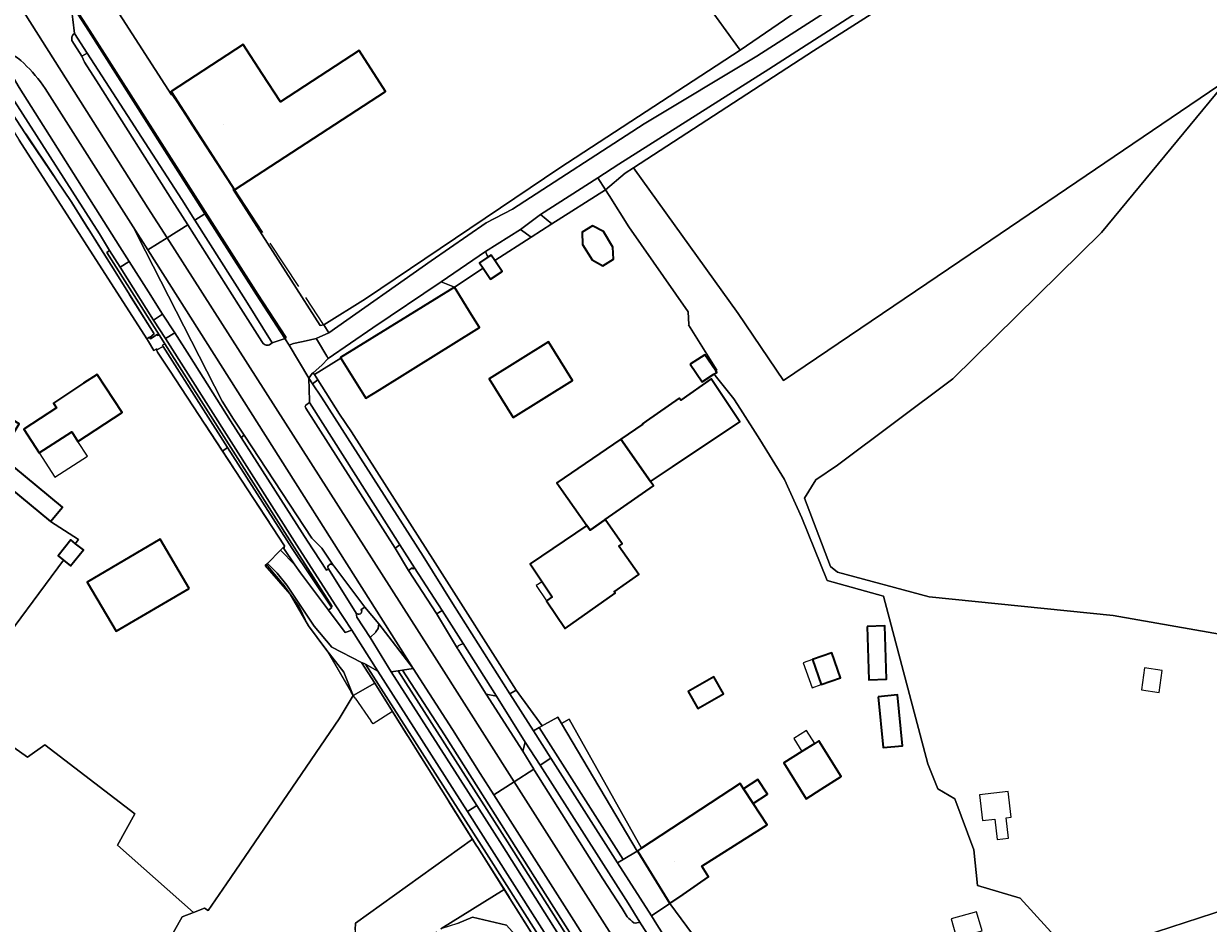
# Model space of a CAD drawing. Header units: metres. Extents: x 200176 to 205485, y 394066 to 399855.
# Tile 146 of 230: x 203543 to 203726, y 397329 to 397467. Entities that reach past the tile are written whole.
import ezdxf
from ezdxf.enums import TextEntityAlignment as Align

# ---------------------------------------------------------------- set-up
doc = ezdxf.new("R2010")
doc.units = ezdxf.units.M
doc.linetypes.add('IE-TERREINAFSCHEIDING', pattern=[10, 8, -2])
for name, color, linetype, lineweight in [('B-WE-GR-BOS_GEMENGD-GV', 40, 'Continuous', 13), ('B-WE-GR-BOS_LOOF-GV', 40, 'Continuous', 13), ('B-WE-GR-BOUWLAND-GV', 80, 'Continuous', 13), ('B-WE-GR-GRAS-GV', 60, 'Continuous', 13), ('B-WE-GR-GROENVOORZIENING-GV', 80, 'Continuous', 18), ('B-WE-IE-TERREINAFSCHEIDING-G', 210, 'IE-TERREINAFSCHEIDING', 18), ('B-WE-IE-TERREINAFSCHEIDING_KUNSTMATIG_HEKWERK-G', 20, 'IE-TERREINAFSCHEIDING-KUNSTMATIG', 18), ('B-WE-OG-BEBOUWING-GV', 7, 'Continuous', 35), ('B-WE-OG-BEBOUWING-T18', 10, 'Continuous', 18), ('B-WE-OG-BEBOUWING_LUIFEL-GV', 7, 'Continuous', 18), ('B-WE-OG-TERREIN_CULTUURSCHEIDING-GV', 7, 'Continuous', 18), ('B-WE-OG-TERREIN_ERF-GV', 7, 'Continuous', 18), ('B-WE-OG-TOPOGRAFIE-T18', 10, 'Continuous', 18), ('B-WE-OG-WEG-GV', 7, 'Continuous', 18), ('B-WE-VH-ONVERHARD-GV', 252, 'Continuous', 18), ('B-WE-VH-VERHARDING_ASFALT-GV', 252, 'Continuous', 18), ('B-WE-VH-VERHARDING_BETON-GV', 252, 'Continuous', 18), ('B-WE-VH-VERHARDING_BETONSTRAATSTEEN-GV', 252, 'Continuous', 18), ('B-WE-VH-VERHARDING_FUNDERING_ZAND-GV', 7, 'Continuous', 18), ('B-WE-VH-VERHARDING_GRASBETONSTEEN-GV', 70, 'Continuous', 18), ('B-WE-VH-VERHARDING_TEGEL-GV', 252, 'Continuous', 18)]:
    doc.layers.add(name, color=color, linetype=linetype, lineweight=lineweight)
doc.styles.add('NLCS-ISO-M20-T18', font='NLCS-ISO.ttf', dxfattribs={"height": 0.036})
doc.linetypes.add('IE-TERREINAFSCHEIDING-KUNSTMATIG', pattern='A,4,[82,NLCS.shx,S=0.75,R=90,X=0,Y=0],4,-2', length=10)

msp = doc.modelspace()

# ---------------------------------------------------------------- linework, layer by layer
at = {"layer": 'B-WE-GR-BOS_GEMENGD-GV', "flags": 128}
msp.add_lwpolyline([(203728.584, 397458.94), (203709.087, 397435.307), (203686.219, 397412.777), (203668.435, 397399.474), (203665.128, 397397.241), (203663.338, 397394.413), (203667.386, 397383.882), (203668.439, 397382.982), (203682.579, 397379.194), (203710.889, 397376.314), (203732.248, 397372.552)], dxfattribs=at)
at = {"layer": 'B-WE-GR-BOS_LOOF-GV', "flags": 128}
msp.add_lwpolyline([(203594.152, 397327.889), (203594.197, 397328.935), (203612.23, 397341.875), (203599.894, 397361.511), (203597.165, 397365.863), (203593.874, 397363.978), (203591.689, 397360.392), (203574.322, 397334.997), (203571.506, 397330.879), (203570.956, 397331.221), (203569.243, 397330.553), (203567.53, 397329.884), (203550.045, 397298.764)], dxfattribs=at)
at = {"layer": 'B-WE-GR-BOUWLAND-GV', "flags": 128}
msp.add_lwpolyline([(203603.1, 397536.433), (203608.971, 397528.275), (203613.099, 397522.315), (203647.64, 397471.457), (203653.465, 397463.439), (203676.685, 397479.382), (203759.973, 397533.686), (203773.262, 397542.124), (203759.809, 397562.359), (203759.692, 397562.536), (203807.654, 397594.423), (203848.103, 397621.315), (203837.917, 397637.223), (203820.418, 397663.297)], dxfattribs=at)
msp.add_lwpolyline([(203637, 397445.29), (203653.125, 397422.836), (203660.146, 397412.498), (203690.605, 397433.184), (203728.584, 397458.94), (203798.501, 397506.952), (203795.729, 397511.471), (203788.14, 397522.834), (203783.785, 397528.815), (203781.064, 397531.126), (203776.656, 397533.006), (203773.395, 397532.403), (203768.856, 397529.975), (203722.391, 397500.028), (203664.744, 397463.329)], close=True, dxfattribs=at)
at = {"layer": 'B-WE-GR-GRAS-GV', "flags": 128}
for points in [[(203732.248, 397372.552), (203710.889, 397376.314), (203682.579, 397379.194), (203668.439, 397382.982), (203667.386, 397383.882), (203663.338, 397394.413), (203665.128, 397397.241), (203668.435, 397399.474), (203686.219, 397412.777), (203709.087, 397435.307), (203728.584, 397458.94), (203690.605, 397433.184), (203660.146, 397412.498), (203653.125, 397422.836), (203637, 397445.29), (203635.764, 397444.487), (203632.726, 397441.876), (203633.255, 397441.043), (203636.284, 397436.191), (203645.427, 397423.105), (203645.527, 397421.132), (203645.514, 397421.086), (203649.864, 397414.107), (203649.686, 397413.997), (203649.835, 397413.776), (203649.402, 397413.494), (203649.588, 397413.268), (203652.485, 397409.681), (203653.511, 397408.082), (203656.488, 397403.443), (203660.272, 397397.261), (203662.964, 397391.356), (203666.867, 397381.708), (203675.524, 397379.267), (203682.36, 397353.445), (203683.87, 397349.591), (203686.521, 397348.046), (203689.423, 397340.19), (203690, 397334.725), (203696.595, 397332.747), (203705.009, 397323.532)], [(203550.045, 397298.764), (203567.53, 397329.884), (203569.243, 397330.553), (203557.569, 397340.944), (203560.255, 397345.771), (203546.369, 397356.407), (203543.702, 397354.464), (203532.636, 397362.268)], [(203750.693, 397338.371), (203717.548, 397327.592), (203705.009, 397323.532), (203692.309, 397322.143), (203692.276, 397317.844), (203703.355, 397300.877), (203716.551, 397280.604), (203729.517, 397285.372)], [(203717.548, 397327.592), (203750.693, 397338.371)], [(203667.712, 397253.708), (203617.113, 397334.113), (203607.355, 397328.019)], [(203609.927, 397328.872), (203612.209, 397329.839), (203617.441, 397328.613)]]:
    msp.add_lwpolyline(points, dxfattribs=at)
for points in [[(203512.321, 397404.488), (203506.683, 397405.329), (203496.604, 397378.545), (203517.206, 397365.847), (203521.002, 397370.905), (203529, 397365.03), (203534.428, 397372.418), (203537.943, 397369.658), (203549.223, 397384.857), (203548.4, 397385.515), (203550.362, 397387.965), (203551.095, 397387.379), (203551.221, 397387.549), (203551.535, 397388.011), (203547.261, 397390.79), (203536.487, 397399.663), (203534.991, 397401.169), (203520.508, 397403.17), (203513.238, 397404.238), (203512.821, 397404.297)], [(203617.113, 397334.113), (203613.652, 397339.613), (203613.043, 397340.58), (203612.81, 397340.952), (203612.23, 397341.875), (203594.197, 397328.935), (203594.152, 397327.889), (203593.863, 397321.16), (203598.354, 397322.632), (203606.753, 397327.593), (203603.966, 397322.898), (203604.354, 397318.547), (203606.398, 397314.42), (203610.737, 397312.286), (203615.234, 397312.286), (203619.771, 397315.228), (203621.533, 397319.409), (203620.961, 397324.721), (203617.441, 397328.613), (203612.209, 397329.839), (203609.927, 397328.872), (203607.355, 397328.019)]]:
    msp.add_lwpolyline(points, close=True, dxfattribs=at)
at = {"layer": 'B-WE-GR-GROENVOORZIENING-GV', "flags": 128}
msp.add_lwpolyline([(203590.779, 397384.077), (203589.032, 397386.696), (203587.466, 397388.246), (203577.045, 397404.085), (203576.595, 397403.748), (203586.808, 397387.787), (203589.735, 397383.323), (203590.034, 397383.522)], dxfattribs=at)
at = {"layer": 'B-WE-GR-GROENVOORZIENING-GV'}
msp.add_lwpolyline([(203590.034, 397383.522, -0.9121609), (203590.779, 397384.077)], format="xyb", dxfattribs=at)
at = {"layer": 'B-WE-GR-GROENVOORZIENING-GV', "flags": 128}
for points in [[(203671.832, 397251.224), (203663.406, 397264.4), (203654.665, 397278.069), (203615.233, 397340.204), (203611.46, 397346.11), (203597.635, 397367.75), (203595.758, 397368.83), (203614.389, 397339.667), (203653.822, 397277.532), (203662.564, 397263.861), (203671.026, 397250.629)], [(203673.983, 397252.809), (203665.648, 397265.843), (203664.047, 397268.349), (203641.945, 397303.231), (203631.42, 397319.62), (203617.619, 397341.445), (203600.799, 397367.81), (203599.714, 397367.652), (203612.879, 397347.016), (203616.775, 397340.909), (203630.577, 397319.083), (203641.102, 397302.693), (203663.203, 397267.812), (203664.806, 397265.304), (203673.176, 397252.215)]]:
    msp.add_lwpolyline(points, close=True, dxfattribs=at)
at = {"layer": 'B-WE-IE-TERREINAFSCHEIDING-G', "flags": 128}
for points in [[(203537.896, 397458.837), (203550.405, 397440.107)], [(203575.504, 397442.015), (203589.257, 397421.167)], [(203562.522, 397419.133), (203563.205, 397419.715), (203556.563, 397430.313), (203550.405, 397440.107)], [(203563.742, 397416.905), (203565.561, 397414.127)], [(203565.561, 397414.127), (203581.443, 397389.863)], [(203581.443, 397389.863), (203583.275, 397387.065)], [(203582.863, 397381.382), (203580.479, 397384.254)], [(203583.01, 397381.175), (203582.863, 397381.382)], [(203583.01, 397381.175), (203585.469, 397377.71)], [(203585.616, 397377.503), (203585.469, 397377.71)], [(203586.979, 397374.691), (203585.616, 397377.503)], [(203589.896, 397370.792), (203589.644, 397371.225)], [(203589.896, 397370.792), (203593.537, 397364.523)], [(203593.789, 397364.09), (203593.537, 397364.523)], [(203594.136, 397363.593), (203593.789, 397364.09)], [(203594.136, 397363.593), (203596.566, 397360.106)], [(203599.894, 397361.511), (203596.913, 397359.609)], [(203612.81, 397340.952), (203599.894, 397361.511)], [(203596.913, 397359.609), (203596.566, 397360.106)], [(203613.652, 397339.613), (203613.043, 397340.58), (203612.81, 397340.952)], [(203613.652, 397339.613), (203667.712, 397253.708)]]:
    msp.add_lwpolyline(points, dxfattribs=at)
at = {"layer": 'B-WE-IE-TERREINAFSCHEIDING_KUNSTMATIG_HEKWERK-G', "flags": 128}
for points in [[(203653.465, 397463.439), (203625.685, 397445.307), (203595.737, 397425.126), (203589.317, 397421.075)], [(203587.881, 397413.435), (203591.959, 397415.958)], [(203587.832, 397413.512), (203587.881, 397413.435)], [(203587.881, 397413.435), (203588.409, 397412.604)], [(203588.409, 397412.604), (203591.759, 397407.33)], [(203591.759, 397407.33), (203593.609, 397404.587)], [(203593.609, 397404.587), (203606.474, 397384.452), (203618.956, 397364.805)]]:
    msp.add_lwpolyline(points, dxfattribs=at)
at = {"layer": 'B-WE-OG-BEBOUWING-GV', "flags": 128}
for points in [[(203579.844, 397459.789), (203576.916, 397464.277), (203565.826, 397457.043), (203575.587, 397441.903), (203598.852, 397457.054), (203594.752, 397463.339), (203582.668, 397455.459)], [(203633.862, 397433.079), (203632.384, 397435.462), (203630.725, 397436.352), (203629.124, 397435.36), (203629.184, 397433.477), (203630.662, 397431.094), (203632.321, 397430.205), (203633.922, 397431.197)], [(203613.861, 397429.81), (203615.001, 397428.112), (203616.799, 397429.318), (203615.674, 397430.995), (203615.105, 397431.842), (203614.607, 397431.508), (203613.307, 397430.635)], [(203591.959, 397415.958), (203595.785, 397409.789), (203597.909, 397411.106), (203607.051, 397416.775), (203608.937, 397417.945), (203613.318, 397420.662), (203612.086, 397422.652), (203609.455, 397426.904), (203591.906, 397416.043)], [(203618.508, 397406.827), (203627.621, 397412.497), (203623.91, 397418.463), (203614.797, 397412.793)], [(203645.776, 397415.016), (203647.586, 397412.316), (203649.402, 397413.494), (203649.835, 397413.776), (203649.686, 397413.997), (203648.025, 397416.476)], [(203552.331, 397412.085), (203547.694, 397409.046), (203548.162, 397408.323), (203543.139, 397405.038), (203545.507, 397401.383), (203550.509, 397404.624), (203551.448, 397403.144), (203558.256, 397407.606), (203554.422, 397413.456)], [(203643.029, 397399.201), (203653.414, 397406.158), (203648.994, 397412.788), (203644.296, 397409.496), (203644.069, 397409.82), (203638.972, 397406.249), (203638.409, 397405.849), (203638.446, 397405.796), (203635.08, 397403.488), (203639.66, 397396.953)], [(203536.296, 397402.624), (203534.991, 397401.169), (203536.487, 397399.663), (203547.261, 397390.79), (203549.103, 397393.019), (203539.489, 397400.962), (203542.431, 397405.862), (203539.35, 397407.711)], [(203629.846, 397390.161), (203630.346, 397389.447), (203632.611, 397391.034), (203632.679, 397391.081), (203640.121, 397396.295), (203639.66, 397396.953), (203635.08, 397403.488), (203625.227, 397396.73), (203625.952, 397395.719)], [(203632.611, 397391.034), (203630.346, 397389.447), (203629.846, 397390.161), (203621.099, 397384.282), (203622.943, 397381.523), (203624.498, 397379.196), (203623.601, 397378.594), (203626.489, 397374.291), (203634.192, 397379.747), (203634.039, 397379.963), (203637.854, 397382.636), (203634.783, 397387.02), (203635.213, 397387.321), (203635.28, 397387.369), (203632.679, 397391.081)], [(203549.223, 397384.857), (203550.338, 397383.964), (203552.3, 397386.414), (203551.095, 397387.379), (203550.362, 397387.965), (203548.4, 397385.515)], [(203568.605, 397380.467), (203564.156, 397388.06), (203552.908, 397381.469), (203557.357, 397373.876)], [(203672.989, 397374.613), (203673.272, 397366.402), (203675.989, 397366.495), (203675.706, 397374.707)], [(203664.568, 397369.516), (203665.918, 397365.659), (203668.926, 397366.713), (203667.576, 397370.569)], [(203645.438, 397364.598), (203646.932, 397361.984), (203650.905, 397364.257), (203649.411, 397366.87)], [(203674.721, 397363.79), (203675.487, 397355.958), (203678.466, 397356.25), (203677.7, 397364.081)], [(203665.928, 397349.545), (203669.006, 397351.486), (203665.571, 397356.989), (203664.928, 397356.588), (203662.968, 397355.364), (203660.151, 397353.605), (203663.595, 397348.088)], [(203655.446, 397347.363), (203657.636, 397348.8), (203656.164, 397351.044), (203653.973, 397349.607)], [(203637.643, 397340.052), (203637.693, 397339.97), (203642.605, 397331.917), (203644.664, 397333.343), (203648.6, 397336.07), (203647.567, 397337.706), (203657.617, 397344.054), (203655.446, 397347.363), (203653.973, 397349.607), (203653.442, 397350.417), (203638.238, 397340.442)]]:
    msp.add_lwpolyline(points, close=True, dxfattribs=at)
at = {"layer": 'B-WE-OG-BEBOUWING_LUIFEL-GV', "flags": 128}
for points in [[(203551.448, 397403.144), (203550.509, 397404.624), (203545.507, 397401.383), (203547.93, 397397.646), (203552.928, 397400.885)], [(203624.498, 397379.196), (203622.943, 397381.523), (203622.036, 397380.927), (203623.601, 397378.594)], [(203665.918, 397365.659), (203664.568, 397369.516), (203663.163, 397369.024), (203664.514, 397365.167)], [(203715.737, 397368.233), (203715.249, 397364.839), (203717.956, 397364.45), (203718.444, 397367.845)], [(203662.968, 397355.364), (203664.928, 397356.588), (203663.679, 397358.589), (203661.718, 397357.365)], [(203694.416, 397345.141), (203695.204, 397345.227), (203694.741, 397349.196), (203690.315, 397348.679), (203690.778, 397344.711), (203692.661, 397344.931), (203693.028, 397341.783), (203694.784, 397341.988)], [(203686.78, 397326.633), (203690.703, 397327.738), (203689.857, 397330.665), (203685.954, 397329.565)]]:
    msp.add_lwpolyline(points, close=True, dxfattribs=at)
at = {"layer": 'B-WE-OG-TERREIN_CULTUURSCHEIDING-GV', "flags": 128}
for points in [[(203575.504, 397442.015), (203575.14, 397442.573), (203574.366, 397443.756), (203573.593, 397444.939), (203572.82, 397446.122), (203572.046, 397447.305), (203571.273, 397448.488), (203570.499, 397449.672), (203569.726, 397450.855), (203568.953, 397452.038), (203568.179, 397453.221), (203567.406, 397454.404), (203566.633, 397455.587), (203565.954, 397456.625), (203565.865, 397456.54), (203554.769, 397473.768), (203554.246, 397475.859), (203552.277, 397477.637)], [(203550.498, 397471.057), (203550.599, 397470.646), (203553.297, 397466.455), (203579.188, 397425.828), (203583.525, 397419.124), (203583.343, 397418.979), (203583.991, 397417.947), (203584.664, 397418.217), (203585.904, 397418.472), (203587.102, 397418.731), (203588.176, 397418.989), (203590.092, 397419.888), (203589.317, 397421.075), (203588.795, 397421), (203575.387, 397441.973), (203575.504, 397442.015)], [(203539.034, 397463.352), (203542.419, 397457.67), (203557.927, 397433.128), (203559.37, 397430.846), (203562.325, 397426.172), (203564.503, 397422.746), (203566.373, 397419.869), (203568.653, 397416.3), (203574.957, 397406.308), (203576.595, 397403.748), (203577.045, 397404.085), (203575.405, 397406.577), (203573.68, 397409.346), (203561.881, 397432.431), (203559.955, 397436.199), (203546.779, 397456.952)]]:
    msp.add_lwpolyline(points, dxfattribs=at)
at = {"layer": 'B-WE-OG-TERREIN_CULTUURSCHEIDING-GV'}
for points in [[(203543.593, 397460.92, 0.1525545), (203539.32, 397463.55)], [(203546.779, 397456.952, 0.0600911), (203543.593, 397460.92)]]:
    msp.add_lwpolyline(points, format="xyb", dxfattribs=at)
at = {"layer": 'B-WE-OG-TERREIN_CULTUURSCHEIDING-GV', "flags": 128}
for points in [[(203562.648, 397418.928), (203563.652, 397419.594), (203563.751, 397419.432), (203563.956, 397419.545), (203555.896, 397432.249), (203556.341, 397432.551), (203554.799, 397435.105), (203541.721, 397455.534), (203537.325, 397463), (203535.139, 397463.26), (203537.161, 397460.016), (203537.625, 397459.747), (203540.735, 397454.637), (203543.943, 397449.665), (203550.405, 397440.107), (203556.563, 397430.313), (203563.205, 397419.715), (203562.522, 397419.133)], [(203563.742, 397416.905), (203565.561, 397414.127), (203573.751, 397401.615), (203574.517, 397402.19), (203570.805, 397408.009), (203564.601, 397417.782), (203563.602, 397417.221), (203563.494, 397417.413), (203563.514, 397417.373)], [(203587.881, 397413.435), (203587.832, 397413.512), (203587.708, 397413.711), (203587.563, 397413.579), (203587.023, 397412.857), (203587.602, 397411.999), (203588.409, 397412.604)], [(203607.909, 397357.926), (203601.434, 397367.903), (203600.799, 397367.81), (203617.619, 397341.445), (203631.42, 397319.62), (203641.945, 397303.231), (203664.047, 397268.349), (203665.648, 397265.843), (203673.983, 397252.809), (203674.472, 397253.17), (203673.637, 397254.488), (203666.166, 397266.193), (203662.351, 397272.17), (203646.985, 397296.238), (203634.61, 397315.819), (203624.4, 397331.882), (203612.158, 397351.193)], [(203625.931, 397359.686), (203625.374, 397360.663), (203625.357, 397360.654), (203623.326, 397359.545), (203622.936, 397359.312), (203622.479, 397359.04), (203635.426, 397338.736), (203637.574, 397340.01)]]:
    msp.add_lwpolyline(points, close=True, dxfattribs=at)
at = {"layer": 'B-WE-OG-TERREIN_ERF-GV', "flags": 128}
for points in [[(203554.769, 397473.768), (203565.865, 397456.54), (203565.954, 397456.625), (203566.633, 397455.587), (203567.406, 397454.404), (203568.179, 397453.221), (203568.953, 397452.038), (203569.726, 397450.855), (203570.499, 397449.672), (203571.273, 397448.488), (203572.046, 397447.305), (203572.82, 397446.122), (203573.593, 397444.939), (203574.366, 397443.756), (203575.14, 397442.573), (203575.504, 397442.015), (203575.387, 397441.973), (203588.795, 397421), (203589.317, 397421.075), (203595.737, 397425.126), (203625.685, 397445.307), (203653.465, 397463.439), (203647.64, 397471.457)], [(203532.636, 397362.268), (203543.702, 397354.464), (203546.369, 397356.407), (203560.255, 397345.771), (203557.569, 397340.944), (203569.243, 397330.553), (203570.956, 397331.221), (203571.506, 397330.879), (203574.322, 397334.997), (203591.689, 397360.392), (203593.874, 397363.978), (203592.438, 397367.57), (203589.655, 397371.12), (203586.97, 397374.698), (203584.14, 397379.621), (203580.316, 397383.997), (203580.639, 397384.325), (203582.656, 397386.369), (203583.257, 397386.979), (203583.275, 397387.065), (203581.443, 397389.863), (203573.751, 397401.615), (203565.561, 397414.127), (203563.742, 397416.905), (203563.514, 397417.373), (203563.139, 397417.15), (203562.32, 397418.515), (203562.075, 397418.928), (203542.426, 397449.573)], [(203705.009, 397323.532), (203696.595, 397332.747), (203690, 397334.725), (203689.423, 397340.19), (203686.521, 397348.046), (203683.87, 397349.591), (203682.36, 397353.445), (203675.524, 397379.267), (203666.867, 397381.708), (203662.964, 397391.356), (203660.272, 397397.261), (203656.488, 397403.443), (203653.511, 397408.082), (203652.485, 397409.681), (203649.588, 397413.268), (203649.402, 397413.494), (203647.586, 397412.316), (203645.776, 397415.016), (203648.025, 397416.476), (203649.686, 397413.997), (203649.864, 397414.107), (203645.514, 397421.086), (203645.527, 397421.132), (203645.427, 397423.105), (203636.284, 397436.191), (203633.255, 397441.043), (203632.726, 397441.876), (203624.435, 397436.634), (203621.262, 397434.592), (203615.674, 397430.995), (203616.799, 397429.318), (203615.001, 397428.112), (203613.861, 397429.81), (203609.455, 397426.904), (203612.086, 397422.652), (203613.318, 397420.662), (203608.937, 397417.945), (203607.051, 397416.775), (203597.909, 397411.106), (203595.785, 397409.789), (203591.959, 397415.958), (203587.881, 397413.435), (203588.409, 397412.604), (203591.759, 397407.33), (203593.609, 397404.587), (203606.474, 397384.452), (203618.956, 397364.805), (203622.936, 397359.312), (203623.326, 397359.545), (203625.357, 397360.654), (203625.374, 397360.663), (203625.931, 397359.686), (203627.093, 397360.349), (203638.238, 397340.442), (203653.442, 397350.417), (203653.973, 397349.607), (203656.164, 397351.044), (203657.636, 397348.8), (203655.446, 397347.363), (203657.617, 397344.054), (203647.567, 397337.706), (203648.6, 397336.07), (203644.664, 397333.343), (203642.605, 397331.917), (203646.103, 397327.239)], [(203539.489, 397400.962), (203549.103, 397393.019), (203547.261, 397390.79), (203551.535, 397388.011), (203551.221, 397387.549), (203551.095, 397387.379), (203552.3, 397386.414), (203550.338, 397383.964), (203549.223, 397384.857), (203537.943, 397369.658)]]:
    msp.add_lwpolyline(points, dxfattribs=at)
for points in [[(203579.844, 397459.789), (203582.668, 397455.459), (203594.752, 397463.339), (203598.852, 397457.054), (203575.587, 397441.903), (203565.826, 397457.043), (203576.916, 397464.277)], [(203630.662, 397431.094), (203629.184, 397433.477), (203629.124, 397435.36), (203630.725, 397436.352), (203632.384, 397435.462), (203633.862, 397433.079), (203633.922, 397431.197), (203632.321, 397430.205)], [(203614.797, 397412.793), (203623.91, 397418.463), (203627.621, 397412.497), (203618.508, 397406.827)], [(203551.448, 397403.144), (203550.509, 397404.624), (203545.507, 397401.383), (203543.139, 397405.038), (203548.162, 397408.323), (203547.694, 397409.046), (203552.331, 397412.085), (203554.422, 397413.456), (203558.256, 397407.606)], [(203648.994, 397412.788), (203653.414, 397406.158), (203643.029, 397399.201), (203639.66, 397396.953), (203640.121, 397396.295), (203632.679, 397391.081), (203635.28, 397387.369), (203635.213, 397387.321), (203634.783, 397387.02), (203637.854, 397382.636), (203634.039, 397379.963), (203634.192, 397379.747), (203626.489, 397374.291), (203623.601, 397378.594), (203624.498, 397379.196), (203622.943, 397381.523), (203621.099, 397384.282), (203629.846, 397390.161), (203625.952, 397395.719), (203625.227, 397396.73), (203635.08, 397403.488), (203638.446, 397405.796), (203638.409, 397405.849), (203638.972, 397406.249), (203644.069, 397409.82), (203644.296, 397409.496)], [(203568.605, 397380.467), (203557.357, 397373.876), (203552.908, 397381.469), (203564.156, 397388.06)], [(203672.989, 397374.613), (203675.706, 397374.707), (203675.989, 397366.495), (203673.272, 397366.402)], [(203668.926, 397366.713), (203665.918, 397365.659), (203664.568, 397369.516), (203667.576, 397370.569)], [(203650.905, 397364.257), (203646.932, 397361.984), (203645.438, 397364.598), (203649.411, 397366.87)], [(203674.721, 397363.79), (203677.7, 397364.081), (203678.466, 397356.25), (203675.487, 397355.958)], [(203669.006, 397351.486), (203665.928, 397349.545), (203663.595, 397348.088), (203660.151, 397353.605), (203662.968, 397355.364), (203664.928, 397356.588), (203665.571, 397356.989)]]:
    msp.add_lwpolyline(points, close=True, dxfattribs=at)
at = {"layer": 'B-WE-OG-WEG-GV', "flags": 128}
for points in [[(203589.317, 397421.075), (203590.092, 397419.888), (203605.85, 397430.955), (203614.31, 397436.811), (203618.397, 397438.895), (203638.668, 397452.052), (203656.023, 397462.493), (203712.11, 397498.512), (203746.362, 397521.031), (203763.196, 397532.038), (203771.145, 397537.784), (203773.683, 397541.548), (203773.262, 397542.124), (203759.973, 397533.686), (203676.685, 397479.382), (203653.465, 397463.439), (203625.685, 397445.307), (203595.737, 397425.126)], [(203542.426, 397449.573), (203562.075, 397418.928), (203562.485, 397419.171), (203562.648, 397418.928), (203562.522, 397419.133), (203563.205, 397419.715), (203556.563, 397430.313), (203550.405, 397440.107), (203543.943, 397449.665), (203540.735, 397454.637), (203537.625, 397459.747), (203537.161, 397460.016), (203537.565, 397459.368), (203537.567, 397459.137), (203537.582, 397457.128)], [(203622.69, 397438.098), (203624.435, 397436.634), (203632.726, 397441.876), (203631.529, 397443.761)], [(203619.612, 397435.762), (203614.223, 397432.384), (203614.607, 397431.508), (203615.105, 397431.842), (203615.674, 397430.995), (203621.262, 397434.592)], [(203609.455, 397426.904), (203607.406, 397427.737), (203596.888, 397420.631), (203589.983, 397415.895), (203589.017, 397414.9), (203587.708, 397413.711), (203587.832, 397413.512), (203587.881, 397413.435), (203591.959, 397415.958), (203591.906, 397416.043)], [(203583.257, 397386.979), (203582.656, 397386.369), (203584.895, 397384.115), (203583.181, 397386.612)]]:
    msp.add_lwpolyline(points, close=True, dxfattribs=at)
msp.add_lwpolyline([(203746.192, 397517.699), (203722.018, 397501.774), (203697.598, 397485.989), (203681.981, 397476.042), (203657.871, 397460.484), (203634.79, 397445.85), (203631.529, 397443.761), (203632.726, 397441.876), (203635.764, 397444.487), (203637, 397445.29), (203664.744, 397463.329), (203722.391, 397500.028), (203768.856, 397529.975)], dxfattribs=at)
at = {"layer": 'B-WE-VH-ONVERHARD-GV', "flags": 128}
for points in [[(203580.986, 397418.039), (203581.38, 397418.328), (203577.326, 397424.832), (203569.474, 397437.223), (203567.457, 397440.407), (203552.911, 397462.966), (203552.046, 397462.468), (203552.493, 397461.574), (203554.697, 397458.13), (203565.946, 397440.337), (203568.369, 397436.526), (203576.214, 397424.188), (203579.814, 397418.511)], [(203594.338, 397376.674), (203594.416, 397376.048), (203596.496, 397372.921)], [(203596.496, 397372.921), (203597.319, 397373.746), (203597.368, 397373.812), (203597.717, 397374.287), (203597.83, 397375.009), (203595.675, 397377.619), (203595.083, 397377.237), (203595.11, 397377.179)], [(203610.039, 397371.053), (203614.36, 397364.196), (203615.909, 397363.866), (203610.78, 397372.025), (203610.22, 397371.737), (203610.025, 397371.637)], [(203595.14, 397369.092), (203597.165, 397365.863), (203599.894, 397361.511), (203612.23, 397341.875), (203612.81, 397340.952), (203613.043, 397340.58), (203613.652, 397339.613), (203617.113, 397334.113), (203667.712, 397253.708), (203668.321, 397252.741), (203670.072, 397249.926), (203671.026, 397250.629), (203662.564, 397263.861), (203653.822, 397277.532), (203614.389, 397339.667), (203595.758, 397368.83), (203595.658, 397368.888)], [(203620.363, 397356.8), (203620.001, 397355.426), (203621.674, 397352.634), (203621.803, 397352.418), (203632.295, 397335.757), (203635.254, 397331.194), (203636.039, 397329.908)], [(203638.009, 397329.079), (203636.221, 397332.013), (203622.636, 397353.248), (203620.363, 397356.8)]]:
    msp.add_lwpolyline(points, dxfattribs=at)
at = {"layer": 'B-WE-VH-ONVERHARD-GV'}
for points in [[(203579.814, 397418.511, 0.4438576), (203580.986, 397418.039)], [(203595.11, 397377.179, -0.9449706), (203594.338, 397376.674)], [(203610.025, 397371.637, 0.2656257), (203609.945, 397371.208)], [(203609.945, 397371.208, 0.1012153), (203610.039, 397371.053)], [(203595.658, 397368.888, -0.0080016), (203595.14, 397369.092)], [(203636.039, 397329.908, 0.0342312), (203637.068, 397328.951)], [(203637.068, 397328.951, 0.1445982), (203638.009, 397329.079)]]:
    msp.add_lwpolyline(points, format="xyb", dxfattribs=at)
at = {"layer": 'B-WE-VH-ONVERHARD-GV', "flags": 128}
for points in [[(203617.969, 397364.221), (203618.956, 397364.805), (203606.474, 397384.452), (203593.609, 397404.587), (203591.759, 397407.33), (203588.409, 397412.604), (203587.602, 397411.999), (203588.972, 397409.971), (203604.612, 397385.452), (203609.217, 397378.123)], [(203590.041, 397377.14), (203590.567, 397377.529), (203590.494, 397377.6), (203584.447, 397386.623), (203574.517, 397402.19), (203573.751, 397401.615), (203581.443, 397389.863), (203583.275, 397387.065), (203583.257, 397386.979), (203583.181, 397386.612), (203584.895, 397384.115), (203585.731, 397382.896)], [(203607.909, 397357.926), (203612.158, 397351.193), (203624.4, 397331.882), (203634.61, 397315.819), (203646.985, 397296.238), (203662.351, 397272.17), (203666.166, 397266.193), (203673.637, 397254.488), (203674.472, 397253.17), (203675.682, 397254.062), (203674.903, 397255.293), (203667.43, 397267), (203663.615, 397272.977), (203648.251, 397297.042), (203635.877, 397316.622), (203625.666, 397332.686), (203615.515, 397348.7), (203613.426, 397351.995), (203609.167, 397358.743), (203603.068, 397368.141), (203601.434, 397367.903)], [(203635.426, 397338.736), (203622.479, 397359.04), (203621.62, 397358.527), (203624.306, 397354.315), (203634.565, 397338.226)]]:
    msp.add_lwpolyline(points, close=True, dxfattribs=at)
at = {"layer": 'B-WE-VH-VERHARDING_ASFALT-GV', "flags": 128}
for points in [[(203537.416, 397490.578), (203535.496, 397490.228), (203534.447, 397490.037), (203534.196, 397490.422), (203532.458, 397493.084), (203525.245, 397504.391), (203513.428, 397522.912), (203510.316, 397520.929), (203529.731, 397490.417), (203562.229, 397439.142), (203565.185, 397434.516), (203568.369, 397436.526), (203565.946, 397440.337), (203554.697, 397458.13), (203552.493, 397461.574), (203552.046, 397462.468), (203550.546, 397464.883)], [(203546.779, 397456.952), (203559.955, 397436.199), (203562.211, 397432.638), (203565.185, 397434.516), (203562.229, 397439.142), (203529.731, 397490.417), (203510.316, 397520.929), (203507.338, 397519.032), (203519.261, 397500.312), (203523.067, 397494.244), (203527.495, 397487.218)], [(203550.806, 397465.892), (203550.942, 397465.991), (203550.683, 397468.143), (203550.389, 397470.585), (203540.644, 397485.733), (203540.449, 397486.026), (203540.205, 397486.392), (203537.416, 397490.578)], [(203595.675, 397377.619), (203597.83, 397375.009), (203603.068, 397368.141), (203562.211, 397432.638), (203559.955, 397436.199), (203561.881, 397432.431), (203573.68, 397409.346), (203575.405, 397406.577), (203577.045, 397404.085), (203587.466, 397388.246), (203589.032, 397386.696), (203590.779, 397384.077)], [(203579.814, 397418.511), (203576.214, 397424.188), (203568.369, 397436.526), (203565.185, 397434.516), (203606.749, 397369.453), (203618.656, 397350.706), (203621.674, 397352.634), (203620.001, 397355.426), (203614.36, 397364.196), (203610.039, 397371.053)], [(203586.557, 397408.72), (203587.142, 397409.15), (203587.139, 397409.366), (203587.023, 397412.857), (203583.991, 397417.947), (203583.343, 397418.979), (203583.205, 397418.933), (203581.38, 397418.328), (203580.986, 397418.039)], [(203609.945, 397371.208), (203606.675, 397376.598), (203602.383, 397383.271), (203600.331, 397386.681), (203586.542, 397408.258)], [(203590.853, 397383.966), (203595.675, 397377.619)], [(203610.025, 397371.637), (203610.22, 397371.737), (203610.78, 397372.025), (203607.537, 397377.085), (203607.059, 397376.789), (203606.91, 397376.696), (203606.675, 397376.598), (203609.945, 397371.208)], [(203636.039, 397329.908), (203635.254, 397331.194), (203632.295, 397335.757), (203621.803, 397352.418), (203621.674, 397352.634), (203618.656, 397350.706), (203633.99, 397326.563), (203670.308, 397268.858), (203673.44, 397270.881)], [(203641.142, 397324.214), (203638.175, 397328.822), (203638.009, 397329.079)]]:
    msp.add_lwpolyline(points, dxfattribs=at)
for points in [[(203550.389, 397470.585), (203550.683, 397468.143), (203550.942, 397465.991), (203552.911, 397462.966), (203567.457, 397440.407), (203569.474, 397437.223), (203571.03, 397438.205), (203553.137, 397466.332), (203550.865, 397469.848)], [(203557.974, 397429.964), (203559.37, 397430.846), (203557.927, 397433.128), (203542.419, 397457.67), (203539.034, 397463.352), (203539.009, 397463.354), (203536.038, 397465.016), (203537.325, 397463), (203541.721, 397455.534), (203554.799, 397435.105), (203556.341, 397432.551)], [(203581.38, 397418.328), (203583.205, 397418.933), (203583.343, 397418.979), (203578.977, 397425.714), (203571.03, 397438.205), (203569.474, 397437.223), (203577.326, 397424.832)], [(203603.068, 397368.141), (203609.167, 397358.743), (203613.426, 397351.995), (203615.515, 397348.7), (203618.656, 397350.706), (203606.749, 397369.453), (203565.185, 397434.516), (203562.211, 397432.638)], [(203564.503, 397422.746), (203562.325, 397426.172), (203559.37, 397430.846), (203557.974, 397429.964), (203563.128, 397421.798)], [(203564.954, 397418.97), (203571.554, 397408.554), (203585.186, 397387.138), (203591.085, 397377.963), (203593.636, 397374.055), (203597.635, 397367.75), (203611.46, 397346.11), (203612.879, 397347.016), (203599.714, 397367.652), (203599.316, 397368.304), (203596.496, 397372.921), (203594.416, 397376.048), (203594.338, 397376.674), (203590.034, 397383.522), (203589.735, 397383.323), (203586.808, 397387.787), (203576.595, 397403.748), (203574.957, 397406.308), (203568.653, 397416.3), (203566.373, 397419.869)], [(203603.294, 397383.677), (203607.537, 397377.085), (203610.78, 397372.025), (203615.909, 397363.866), (203620.363, 397356.8), (203622.636, 397353.248), (203624.306, 397354.315), (203621.62, 397358.527), (203617.969, 397364.221), (203609.217, 397378.123), (203604.612, 397385.452), (203588.972, 397409.971), (203587.602, 397411.999), (203587.023, 397412.857), (203587.139, 397409.366), (203587.142, 397409.15), (203601.041, 397387.179)], [(203602.383, 397383.271), (203602.915, 397383.67), (203603.043, 397383.483), (203603.294, 397383.677), (203601.041, 397387.179), (203600.331, 397386.681)], [(203596.496, 397372.921), (203599.316, 397368.304), (203599.714, 397367.652), (203600.799, 397367.81), (203601.434, 397367.903), (203603.068, 397368.141), (203597.83, 397375.009), (203597.717, 397374.287), (203597.368, 397373.812), (203597.319, 397373.746)], [(203617.969, 397364.221), (203621.62, 397358.527), (203622.479, 397359.04), (203622.936, 397359.312), (203618.956, 397364.805)], [(203654.027, 397303.474), (203657.816, 397297.612), (203658.159, 397297.366), (203674.512, 397271.574), (203676.075, 397272.583), (203672.804, 397277.731), (203661.537, 397295.687), (203660.339, 397297.806), (203656.641, 397303.529), (203650.002, 397313.973), (203644.161, 397323.162), (203642.779, 397325.335), (203640.63, 397328.716), (203639.783, 397330.045), (203634.565, 397338.226), (203624.306, 397354.315), (203622.636, 397353.248), (203636.221, 397332.013), (203638.009, 397329.079), (203638.175, 397328.822), (203641.142, 397324.214)], [(203667.43, 397267), (203670.308, 397268.858), (203633.99, 397326.563), (203618.656, 397350.706), (203615.515, 397348.7), (203625.666, 397332.686), (203635.877, 397316.622), (203648.251, 397297.042), (203663.615, 397272.977)], [(203663.406, 397264.4), (203664.806, 397265.304), (203663.203, 397267.812), (203641.102, 397302.693), (203630.577, 397319.083), (203616.775, 397340.909), (203612.879, 397347.016), (203611.46, 397346.11), (203615.233, 397340.204), (203654.665, 397278.069)]]:
    msp.add_lwpolyline(points, close=True, dxfattribs=at)
at = {"layer": 'B-WE-VH-VERHARDING_ASFALT-GV'}
for points in [[(203550.546, 397464.883, -0.2455714), (203550.806, 397465.892)], [(203539.32, 397463.55, -0.1525545), (203543.593, 397460.92)], [(203543.593, 397460.92, -0.0600911), (203546.779, 397456.952)], [(203580.986, 397418.039, -0.4438576), (203579.814, 397418.511)], [(203586.542, 397408.258, -0.3181284), (203586.557, 397408.72)], [(203590.779, 397384.077, -0.0706864), (203590.853, 397383.966)], [(203609.945, 397371.208, -0.2656257), (203610.025, 397371.637)], [(203610.039, 397371.053, -0.1012153), (203609.945, 397371.208)], [(203637.068, 397328.951, -0.0342312), (203636.039, 397329.908)], [(203638.009, 397329.079, -0.1445982), (203637.068, 397328.951)]]:
    msp.add_lwpolyline(points, format="xyb", dxfattribs=at)
at = {"layer": 'B-WE-VH-VERHARDING_BETON-GV', "flags": 128}
msp.add_lwpolyline([(203550.599, 397470.646), (203550.389, 397470.585), (203550.865, 397469.848), (203553.137, 397466.332), (203571.03, 397438.205), (203578.977, 397425.714), (203583.343, 397418.979), (203583.525, 397419.124), (203579.188, 397425.828), (203553.297, 397466.455)], close=True, dxfattribs=at)
at = {"layer": 'B-WE-VH-VERHARDING_BETONSTRAATSTEEN-GV', "flags": 128}
for points in [[(203593.636, 397374.055), (203591.085, 397377.963), (203585.186, 397387.138), (203571.554, 397408.554), (203564.954, 397418.97), (203563.128, 397421.798), (203557.974, 397429.964), (203556.341, 397432.551), (203555.896, 397432.249), (203563.956, 397419.545), (203564.844, 397418.156), (203571.153, 397408.236), (203584.77, 397386.822), (203590.642, 397377.684), (203590.494, 397377.6), (203590.567, 397377.529), (203590.041, 397377.14), (203592.626, 397373.713)], [(203564.954, 397418.97), (203566.373, 397419.869), (203564.503, 397422.746), (203563.128, 397421.798)], [(203583.991, 397417.947), (203587.023, 397412.857), (203587.563, 397413.579), (203587.708, 397413.711), (203589.017, 397414.9), (203589.983, 397415.895), (203589.8, 397416.28), (203588.373, 397418.707), (203588.176, 397418.989), (203587.102, 397418.731), (203585.904, 397418.472), (203584.664, 397418.217)], [(203615.909, 397363.866), (203614.36, 397364.196), (203620.001, 397355.426), (203620.363, 397356.8)], [(203625.931, 397359.686), (203637.574, 397340.01), (203635.426, 397338.736), (203634.565, 397338.226), (203639.783, 397330.045), (203642.605, 397331.917), (203637.693, 397339.97), (203637.643, 397340.052), (203638.238, 397340.442), (203627.093, 397360.349)]]:
    msp.add_lwpolyline(points, close=True, dxfattribs=at)
for points in [[(203601.041, 397387.179), (203587.142, 397409.15), (203586.557, 397408.72)], [(203586.542, 397408.258), (203600.331, 397386.681), (203601.041, 397387.179)], [(203590.034, 397383.522), (203594.338, 397376.674)], [(203595.11, 397377.179), (203595.083, 397377.237), (203595.675, 397377.619), (203590.853, 397383.966)]]:
    msp.add_lwpolyline(points, dxfattribs=at)
at = {"layer": 'B-WE-VH-VERHARDING_BETONSTRAATSTEEN-GV'}
for points in [[(203586.557, 397408.72, 0.3181284), (203586.542, 397408.258)], [(203590.779, 397384.077, 0.9121609), (203590.034, 397383.522)], [(203590.853, 397383.966, 0.0706864), (203590.779, 397384.077)], [(203594.338, 397376.674, 0.9449706), (203595.11, 397377.179)]]:
    msp.add_lwpolyline(points, format="xyb", dxfattribs=at)
at = {"layer": 'B-WE-VH-VERHARDING_FUNDERING_ZAND-GV', "flags": 128}
for points in [[(203746.362, 397521.031), (203712.11, 397498.512), (203656.023, 397462.493), (203638.668, 397452.052), (203618.397, 397438.895), (203614.31, 397436.811), (203605.85, 397430.955), (203590.092, 397419.888), (203588.176, 397418.989), (203588.373, 397418.707), (203589.8, 397416.28), (203589.983, 397415.895), (203596.888, 397420.631), (203607.406, 397427.737), (203614.223, 397432.384), (203619.612, 397435.762), (203622.69, 397438.098), (203631.529, 397443.761), (203634.79, 397445.85), (203657.871, 397460.484), (203681.981, 397476.042), (203697.598, 397485.989), (203722.018, 397501.774), (203746.192, 397517.699)], [(203595.658, 397368.888), (203595.758, 397368.83), (203597.635, 397367.75), (203593.636, 397374.055), (203592.626, 397373.713), (203590.041, 397377.14), (203585.731, 397382.896), (203584.895, 397384.115), (203582.656, 397386.369), (203580.639, 397384.325), (203582.159, 397382.815), (203583.616, 397380.971), (203587.837, 397374.683), (203590.593, 397371.452), (203595.14, 397369.092)]]:
    msp.add_lwpolyline(points, dxfattribs=at)
for points in [[(203622.69, 397438.098), (203619.612, 397435.762), (203621.262, 397434.592), (203624.435, 397436.634)], [(203607.406, 397427.737), (203609.455, 397426.904), (203613.861, 397429.81), (203613.307, 397430.635), (203614.607, 397431.508), (203614.223, 397432.384)], [(203580.639, 397384.325), (203580.316, 397383.997), (203584.14, 397379.621), (203586.97, 397374.698), (203589.655, 397371.12), (203592.438, 397367.57), (203593.874, 397363.978), (203597.165, 397365.863), (203595.14, 397369.092), (203590.593, 397371.452), (203587.837, 397374.683), (203583.616, 397380.971), (203582.159, 397382.815)], [(203642.779, 397325.335), (203646.103, 397327.239), (203642.605, 397331.917), (203639.783, 397330.045), (203640.63, 397328.716)]]:
    msp.add_lwpolyline(points, close=True, dxfattribs=at)
at = {"layer": 'B-WE-VH-VERHARDING_FUNDERING_ZAND-GV'}
msp.add_lwpolyline([(203595.14, 397369.092, 0.0080016), (203595.658, 397368.888)], format="xyb", dxfattribs=at)
at = {"layer": 'B-WE-VH-VERHARDING_GRASBETONSTEEN-GV'}
msp.add_lwpolyline([(203550.806, 397465.892, 0.2455714), (203550.546, 397464.883)], format="xyb", dxfattribs=at)
at = {"layer": 'B-WE-VH-VERHARDING_GRASBETONSTEEN-GV', "flags": 128}
for points in [[(203550.546, 397464.883), (203552.046, 397462.468), (203552.911, 397462.966), (203550.942, 397465.991)], [(203550.942, 397465.991), (203550.806, 397465.892)]]:
    msp.add_lwpolyline(points, dxfattribs=at)
msp.add_lwpolyline([(203606.675, 397376.598), (203606.91, 397376.696), (203607.059, 397376.789), (203607.537, 397377.085), (203603.294, 397383.677), (203603.043, 397383.483), (203602.915, 397383.67), (203602.383, 397383.271)], close=True, dxfattribs=at)
at = {"layer": 'B-WE-VH-VERHARDING_TEGEL-GV', "flags": 128}
for points in [[(203562.075, 397418.928), (203562.32, 397418.515), (203563.139, 397417.15), (203563.514, 397417.373), (203563.494, 397417.413), (203563.602, 397417.221), (203564.601, 397417.782), (203564.489, 397417.958), (203564.844, 397418.156), (203563.956, 397419.545), (203563.751, 397419.432), (203563.652, 397419.594), (203562.648, 397418.928), (203562.485, 397419.171)], [(203564.489, 397417.958), (203564.601, 397417.782), (203570.805, 397408.009), (203574.517, 397402.19), (203584.447, 397386.623), (203590.494, 397377.6), (203590.642, 397377.684), (203584.77, 397386.822), (203571.153, 397408.236), (203564.844, 397418.156)]]:
    msp.add_lwpolyline(points, close=True, dxfattribs=at)

# ---------------------------------------------------------------- texts
at = {"layer": 'B-WE-OG-BEBOUWING-T18', "style": 'NLCS-ISO-M20-T18'}
for s, rotation, p in [('45', 32.8, (203573.889, 397451.919)), ('47', 31.8, (203597.061, 397415.322)), ('8', 33.2, (203553.09, 397408.191)), ('49', 33.8, (203627.265, 397382.254)), ('51', 31.4, (203643.302, 397338.455))]:
    msp.add_text(s, height=0.036, rotation=rotation, dxfattribs=at).set_placement(p, align=Align.MIDDLE)
at = {"layer": 'B-WE-OG-TOPOGRAFIE-T18', "style": 'NLCS-ISO-M20-T18'}
msp.add_text('Bosserheide', height=0.036, rotation=302.4, dxfattribs=at).set_placement((203573.084, 397423.988), align=Align.MIDDLE)

doc.saveas('drawing.dxf')
